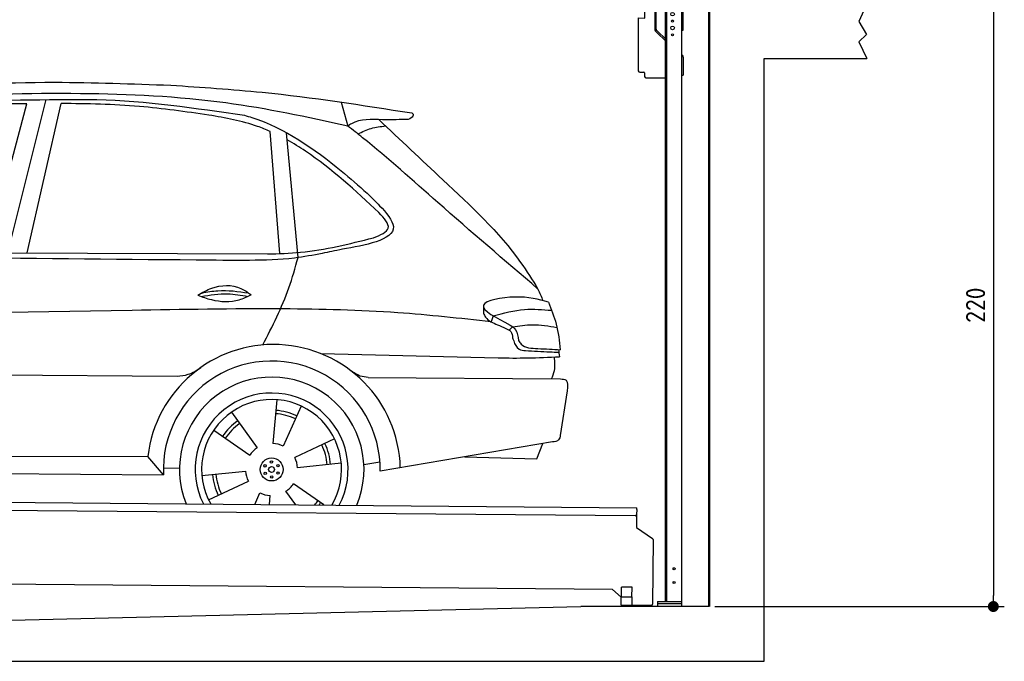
# Model space of a CAD drawing. Header units: millimetres. Extents: x -411 to 6777, y 0 to 6927.
# Tile 5 of 6: x 3183 to 6777, y 0 to 2342. Entities that reach past the tile are written whole.
import ezdxf

# ---------------------------------------------------------------- set-up
doc = ezdxf.new("R2010")
doc.units = ezdxf.units.MM
doc.layers.add('4', color=3, linetype='Continuous')
for name, color, linetype, lineweight in [('AM_0', 7, 'Continuous', 50), ('car', 10, 'Continuous', 25), ('Plattform', 7, 'Continuous', 25), ('Ständer vorne', 7, 'Continuous', 25)]:
    doc.layers.add(name, color=color, linetype=linetype, lineweight=lineweight)
doc.styles.get("Standard").update_dxf_attribs({"font": 'ISOCP.SHX'})
doc.dimstyles.new('GEN-ISO', dxfattribs={"dimscale": 20, "dimtxt": 3.5, "dimasz": 2, "dimexe": 2, "dimexo": 1, "dimgap": 1.5, "dimtad": 1, "dimdec": 1, "dimlfac": 0.1, "dimdsep": 46, "dimtxsty": 'STANDARD', "dimblk": 'PUNKT', "dimcen": 2, "dimclrd": 256, "dimclre": 256, "dimclrt": 2, "dimadec": 0, "dimazin": 0, "dimtp": 0.1, "dimtm": 0.1, "dimtfac": 0.71, "dimtdec": 1, "dimtmove": 2, "dimatfit": 3, "dimldrblk": 'PUNKT', "dimfxl": 2, "dimtolj": 1, "dimarcsym": 0})

# ---------------------------------------------------------------- blocks, each defined once
blk = doc.blocks.new('PUNKT')
at = {"layer": '4', "color": 0, "linetype": 'ByBlock'}
blk.add_line((-0.5, 0), (-1, 0), dxfattribs=at)
at = {"layer": '4', "color": 0, "linetype": 'ByBlock', "const_width": 0.5}
blk.add_lwpolyline([(-0.25, 0, 1), (0.25, 0, 1)], format="xyb", close=True, dxfattribs=at)
blk = doc.blocks.new('*D69')
at = {"layer": '4', "lineweight": -2, "transparency": 16777216}
for p, q in [((6295.4, 2400), (6776.9, 2400)), ((6736.9, 2360), (6736.9, 240)), ((5720, 200), (6776.9, 200))]:
    blk.add_line(p, q, dxfattribs=at)
at = {"layer": 'Defpoints', "color": 0, "transparency": 16777216}
for p in [(6275.4, 2400), (5700, 200), (6736.9, 200)]:
    blk.add_point(p, dxfattribs=at)
at = {"layer": '4', "lineweight": -2, "transparency": 16777216, "xscale": 40, "yscale": 40, "zscale": 40}
for p, rotation in [((6736.9, 2400), 90), ((6736.9, 200), 270)]:
    blk.add_blockref('PUNKT', p, dxfattribs=dict(at, rotation=rotation))
at = {"layer": '4', "color": 2, "transparency": 16777216, "insert": (6671.9, 1300), "char_height": 70, "attachment_point": 5, "rotation": 90}
blk.add_mtext('220', dxfattribs=at)
blk = doc.blocks.new('UG Plattfrom Gl550')
at = {"layer": 'Plattform'}
for p, q in [((498.3, 603.8), (5435.1, 560.7)), ((5429.8, 530.7), (503, 573.7)), ((5435, 554.7), (5434.9, 535.7)), ((5435, 554.7), (5435.1, 560.7)), ((5434.9, 535.7), (5434.5, 488.2)), ((5434.5, 488.2), (5492.9, 448.7)), ((5495.1, 444.5), (5493, 208.2)), ((5347, 261.5), (621.4, 302.7)), ((5378.7, 233.7), (5347, 261.5)), ((5379.7, 235.2), (5380.1, 271.2)), ((5418.1, 270.8), (5380.1, 271.2)), ((5417.7, 234.8), (5418.1, 270.8)), ((5378.5, 205.2), (5378.7, 235.2)), ((5378.7, 235.2), (5418.7, 234.8)), ((5418.5, 204.8), (5418.7, 234.8)), ((5378.5, 205.2), (5418.5, 204.8)), ((5488, 203.2), (5414.8, 203.9))]:
    blk.add_line(p, q, dxfattribs=at)
for centre, radius, start, end in [((5429.9, 535.7), 5, 269.5, 359.5), ((5490.1, 444.5), 5, 359.5, 55.9134), ((5425.8, 243.8), 12, 227.6897, 228.0904), ((5414.9, 208.9), 5, 232.6301, 269.5), ((5488, 208.2), 5, 269.5, 359.5)]:
    blk.add_arc(centre, radius, start, end, dxfattribs=at)
blk = doc.blocks.new('Car_UG')
at = {"layer": 'car'}
for p, q in [((4335.9, 2084.9), (4360.6, 1997.9)), ((3049.2, 1522.4), (3188.4, 2067.2)), ((3119.4, 1502.8), (3258.9, 2083.2)), ((3195.1, 1523.2), (3313.9, 2069.2)), ((4117.6, 1529.9), (4077.5, 1975.5)), ((4183.9, 1515.6), (4137.4, 1971.2)), ((2018.2, 1516.7), (4071.9, 1528)), ((4898.3, 1310.6), (4890.6, 1288.6)), ((4969.6, 1271), (4957.5, 1258.2)), ((4270.6, 1166.3), (4917.8, 1157)), ((1740.1, 1072.2), (3746.7, 1078.5)), ((4444, 1080.7), (5146, 1082.9)), ((5170.6, 1040), (5147.6, 876.4)), ((4111.2, 996.4), (4099.2, 836.6)), ((4200.6, 974.2), (4136.9, 827.1)), ((3946.4, 949.2), (4041.9, 820.4)), ((3882.4, 882.9), (4014.8, 792.6)), ((4324, 855.1), (4179.5, 785.6)), ((5119.5, 852.3), (4491.4, 739.8)), ((5062.9, 790.2), (5084.5, 846)), ((4799.7, 795), (5062.9, 790.2)), ((1832.9, 770.4), (3642.9, 784.6)), ((3701, 717.8), (3642.9, 784.6)), ((4349.4, 766.5), (4190.1, 748.2)), ((4431.8, 763.6), (4490.2, 772.9)), ((3700.2, 744), (3759.2, 742.7)), ((3840.9, 716.5), (4000.2, 734.8)), ((1770.2, 716.1), (3701, 717.8)), ((3866.3, 628), (4010.8, 697.5)), ((4287.7, 613.9), (4175.5, 690.5)), ((4035.1, 613.6), (4053.4, 655.9)), ((4184.6, 613.8), (4148.4, 662.6)), ((4088.6, 613.6), (4091.1, 646.4))]:
    blk.add_line(p, q, dxfattribs=at)
for centre, radius in [((4095.2, 741.5), 41.9), ((4071.2, 754.5), 4.46), ((4094.4, 768.7), 4.46), ((4118.3, 755.7), 4.46), ((4072, 727.3), 4.46), ((4095.1, 741.5), 10.7), ((4095.9, 714.3), 4.46), ((4119, 728.6), 4.46)]:
    blk.add_circle(centre, radius, dxfattribs=at)
for centre, radius, start, end in [((4102.8, 735.3), 462.5, 2.1852, 173.8782), ((4095.8, 741.9), 395.6, 359.6869, 183.4999), ((4095.8, 741.9), 336.7, 337.6776, 202.4775), ((4095.2, 741.5), 279.1, 332.8088, 207.3462), ((4095.2, 741.5), 255.4, 330.0358, 210.1193), ((4095.1, 741.5), 204, 65.3726, 86.5671), ((4095.2, 741.5), 216.3, 65.4485, 86.5251), ((4095.2, 741.5), 216.3, 125.4485, 146.5251), ((4095.1, 741.5), 204, 125.3726, 146.5671), ((4095.2, 741.5), 95.2, 64.034, 87.5844), ((4095.1, 741.5), 204, 5.3726, 26.5671), ((4095.1, 741.5), 216.3, 5.4485, 26.5251), ((4095.2, 741.5), 95.2, 124.034, 147.5844), ((4095.1, 741.5), 95.2, 4.034, 27.5844), ((4095.1, 741.5), 216.3, 185.4485, 206.5251), ((4095.1, 741.5), 204, 185.3726, 206.5671), ((4095.1, 741.5), 95.2, 184.034, 207.5844), ((4095.1, 741.5), 95.2, 304.034, 327.5844), ((4095.1, 741.5), 95.2, 244.034, 267.5844), ((4095.1, 741.5), 204, 321.2555, 326.5671), ((4095.1, 741.5), 216.3, 323.8482, 326.5251)]:
    blk.add_arc(centre, radius, start, end, dxfattribs=at)
for points, knots in [([(2673.6, 2101.7), (2688.3, 2103.8), (2892.1, 2133.3), (3240, 2153.3), (3572.3, 2144.1), (3713.5, 2140.2)], [0, 0, 0, 0, 44.363443, 617.827051, 1041.677324, 1041.677324, 1041.677324, 1041.677324]), ([(3713.5, 2140.2), (3824.9, 2134), (4119.8, 2117.7), (4412.2, 2074.8), (4594.1, 2048)], [0, 0, 0, 0, 334.596694, 885.796742, 885.796742, 885.796742, 885.796742]), ([(4360.6, 1997.9), (4212.5, 2028.4), (3890.5, 2094.7), (3371.9, 2112.1), (2931.5, 2097.6), (2671.4, 2060.7), (2598.4, 2050.4)], [0, 0, 0, 0, 452.969864, 984.660554, 1551.463157, 1772.575196, 1772.575196, 1772.575196, 1772.575196]), ([(2694.7, 2041.5), (2699.6, 2042.3), (2889.8, 2073.3), (3138.1, 2082), (3380.2, 2085), (3434.7, 2085.7)], [0, 0, 0, 0, 14.958905, 578.066478, 741.647169, 741.647169, 741.647169, 741.647169]), ([(3434.7, 2085.7), (3437.6, 2085.6), (3621.2, 2082.5), (3803.6, 2057.8), (3983, 2033.5)], [0, 0, 0, 0, 8.707457, 550.797583, 550.797583, 550.797583, 550.797583]), ([(3188.4, 2067.2), (3174.9, 2066.9), (3075.5, 2064.8), (2904.7, 2061.4), (2749, 2038.7), (2678.4, 2028.4)], [666.326512, 666.326512, 666.326512, 666.326512, 706.624571, 964.215873, 1178.205668, 1178.205668, 1178.205668, 1178.205668]), ([(3853, 2032.7), (3768.5, 2043.9), (3589.5, 2067.6), (3409.2, 2070), (3313.9, 2069.2)], [0, 0, 0, 0, 255.50817, 540.950796, 540.950796, 540.950796, 540.950796]), ([(4077.5, 1975.5), (4062.4, 1982), (3990.2, 2009.7), (3913.4, 2022.6), (3853, 2032.7)], [496.692868, 496.692868, 496.692868, 496.692868, 546.059875, 728.869941, 728.869941, 728.869941, 728.869941]), ([(3983, 2033.5), (3992.1, 2030.8), (4122.8, 1993.1), (4274.9, 1889.8), (4402.4, 1780.6), (4434, 1753.4)], [0, 0, 0, 0, 28.300877, 407.953602, 533.273686, 533.273686, 533.273686, 533.273686]), ([(4567.3, 2023.6), (4540.9, 2022.8), (4476.9, 2020.7), (4400.8, 2025.5), (4365, 2000.8), (4360.6, 1997.9)], [0, 0, 0, 0, 80.522652, 194.664465, 210.337598, 210.337598, 210.337598, 210.337598]), ([(4474.2, 2022.3), (4552.5, 1949.8), (4731.7, 1783.9), (4944.6, 1591.7), (5039.9, 1442.6), (5060.7, 1410)], [0, 0, 0, 0, 320.576675, 734.270248, 850.262502, 850.262502, 850.262502, 850.262502]), ([(4594.1, 2048), (4595.8, 2046.4), (4601.5, 2041.3), (4590, 2023.4), (4576.1, 2023.5), (4567.3, 2023.6)], [0, 0, 0, 0, 6.503563, 21.332115, 46.748977, 46.748977, 46.748977, 46.748977]), ([(5060.7, 1410), (4937.4, 1513.5), (4721.5, 1694.6), (4492.8, 1896.3), (4378.8, 1983.9), (4360.6, 1997.9)], [0, 0, 0, 0, 483.056147, 845.367922, 914.230443, 914.230443, 914.230443, 914.230443]), ([(4397.3, 1969.6), (4413.3, 1977.2), (4445.4, 1992.5), (4480.7, 1997.3), (4498.4, 1999.8)], [0, 0, 0, 0, 52.794285, 106.128892, 106.128892, 106.128892, 106.128892]), ([(4477.3, 1683.1), (4391, 1761.8), (4285.5, 1857.9), (4162.9, 1932.5), (4140.1, 1944.9)], [0, 0, 0, 0, 349.622047, 427.224064, 427.224064, 427.224064, 427.224064]), ([(4434, 1753.4), (4448.8, 1739.2), (4484.5, 1704.7), (4586.9, 1590.1), (4379.5, 1555.8), (4295.1, 1537.1), (4272.3, 1532)], [0, 0, 0, 0, 64.508303, 155.959603, 359.557587, 434.696523, 434.696523, 434.696523, 434.696523]), ([(4458.1, 1590.9), (4483.4, 1601.3), (4534.4, 1622.3), (4496.5, 1662.7), (4477.3, 1683.1)], [0, 0, 0, 0, 64.897781, 131.027998, 131.027998, 131.027998, 131.027998]), ([(4071.9, 1528), (4112.5, 1529.5), (4243.4, 1534.4), (4370.4, 1567.8), (4458.1, 1590.9)], [0, 0, 0, 0, 121.545303, 392.179354, 392.179354, 392.179354, 392.179354]), ([(4272.3, 1532), (4238.6, 1525.2), (4151.2, 1507.4), (3996.6, 1502.9), (3876.9, 1502.8), (3811.9, 1502.7)], [0, 0, 0, 0, 103.03135, 267.243941, 462.405232, 462.405232, 462.405232, 462.405232]), ([(4058.7, 1195.7), (4092.8, 1264.2), (4144, 1367.4), (4173.9, 1478.4), (4183.9, 1515.6)], [0, 0, 0, 0, 228.776239, 344.156953, 344.156953, 344.156953, 344.156953]), ([(3820.1, 1374.7), (3836.1, 1384.5), (3882.2, 1412.9), (3960.6, 1416.3), (4001.7, 1386.9), (4013.7, 1378.2)], [0, 0, 0, 0, 56.386158, 162.852709, 206.792536, 206.792536, 206.792536, 206.792536]), ([(3820.1, 1374.7), (3836.1, 1368.8), (3884.3, 1351.8), (3955.1, 1349.6), (3999.8, 1371.4), (4013.7, 1378.2)], [5.208578, 5.208578, 5.208578, 5.208578, 44.198582, 121.455021, 156.55166, 156.55166, 156.55166, 156.55166]), ([(3831.8, 1370.5), (3864.2, 1375.9), (3920.8, 1385.4), (3977.2, 1376.6), (4001.3, 1372.3)], [0, 0, 0, 0, 73.878693, 129.282646, 129.282646, 129.282646, 129.282646]), ([(3833.7, 1383), (3853.2, 1386.9), (3909.6, 1397.4), (3966.9, 1390.2), (4004.3, 1384.9)], [7.57653, 7.57653, 7.57653, 7.57653, 52.544532, 137.659237, 137.659237, 137.659237, 137.659237]), ([(5099.2, 1362.9), (5063.2, 1372.1), (4992.3, 1390.4), (4805.8, 1355.3), (4908.8, 1303.6), (4960.9, 1277.5)], [0, 0, 0, 0, 123.107987, 242.156921, 363.520645, 363.520645, 363.520645, 363.520645]), ([(4898.3, 1310.6), (4936.2, 1321), (5006.1, 1340.2), (5078.4, 1335.2), (5111.5, 1332.8)], [0, 0, 0, 0, 116.874908, 215.743745, 215.743745, 215.743745, 215.743745]), ([(5099.2, 1362.9), (5110.2, 1336.4), (5133.4, 1280.6), (5140.7, 1220.6), (5144.6, 1189)], [0, 0, 0, 0, 85.533017, 180.427109, 180.427109, 180.427109, 180.427109]), ([(4890.6, 1288.6), (4777.2, 1299.9), (4524.7, 1325.1), (4086.9, 1331.2), (2954.4, 1298.1), (1961.1, 1279.8), (1151.4, 1264.8)], [0, 0, 0, 0, 341.879851, 760.963773, 1312.001547, 3741.308129, 3741.308129, 3741.308129, 3741.308129]), ([(4862.9, 1319.5), (4865.2, 1314.5), (4874.7, 1293.5), (4909.3, 1280.6), (4934.5, 1269.4), (4944.4, 1265)], [0, 0, 0, 0, 16.389871, 67.796127, 100.528992, 100.528992, 100.528992, 100.528992]), ([(4944.4, 1265), (4951.5, 1261.9), (4966.4, 1255.3), (4968.7, 1239.1), (4969.9, 1230.6)], [0, 0, 0, 0, 21.842303, 45.682515, 45.682515, 45.682515, 45.682515]), ([(4960.9, 1277.5), (4968.3, 1272.2), (4986.9, 1258.9), (4989.7, 1235.6), (4991.3, 1221.5)], [0, 0, 0, 0, 26.318616, 66.284673, 66.284673, 66.284673, 66.284673]), ([(4969.6, 1271), (4993.5, 1274.9), (5047.4, 1283.8), (5101.5, 1275.3), (5131.6, 1270.6)], [0, 0, 0, 0, 72.240439, 162.98683, 162.98683, 162.98683, 162.98683]), ([(4969.9, 1230.6), (4971.3, 1226.9), (4976.6, 1212.2), (4987.9, 1187), (5008.8, 1185.3), (5017.3, 1184.6)], [0, 0, 0, 0, 11.944086, 47.503692, 71.615823, 71.615823, 71.615823, 71.615823]), ([(4991.3, 1221.5), (4994.4, 1216.8), (5009.2, 1193.9), (5071.6, 1192.8), (5118.3, 1190.3), (5144.6, 1189)], [0, 0, 0, 0, 16.485849, 80.052138, 161.961551, 161.961551, 161.961551, 161.961551]), ([(4917.8, 1157), (4953.4, 1157.1), (5028, 1157.2), (5102.4, 1161.4), (5141.4, 1163.6)], [0, 0, 0, 0, 106.769841, 223.734473, 223.734473, 223.734473, 223.734473]), ([(5017.3, 1184.6), (5047, 1183.3), (5087.6, 1181.6), (5128.2, 1180.5), (5139.1, 1180.2)], [0, 0, 0, 0, 89.235627, 121.835134, 121.835134, 121.835134, 121.835134]), ([(5113.8, 1082.8), (5117.8, 1092.8), (5128.1, 1118.3), (5125.3, 1145.8), (5123.5, 1162.6)], [0, 0, 0, 0, 32.021295, 81.392264, 81.392264, 81.392264, 81.392264]), ([(3746.7, 1078.5), (3760.6, 1080), (3792.1, 1083.3), (3818.5, 1101.2), (3833.3, 1111.2)], [0, 0, 0, 0, 41.31295, 93.783848, 93.783848, 93.783848, 93.783848]), ([(4444, 1080.7), (4434.2, 1081.8), (4410.6, 1084.4), (4390.9, 1098), (4379.4, 1105.9)], [0, 0, 0, 0, 29.123879, 70.238093, 70.238093, 70.238093, 70.238093]), ([(5146, 1082.9), (5154, 1082.2), (5176.2, 1080.2), (5172.8, 1055.8), (5170.6, 1040)], [0, 0, 0, 0, 21.151799, 59.232385, 59.232385, 59.232385, 59.232385]), ([(5147.6, 876.4), (5146.4, 870.2), (5143.5, 855.6), (5128.3, 853.5), (5119.5, 852.3)], [0, 0, 0, 0, 17.391955, 40.853649, 40.853649, 40.853649, 40.853649])]:
    blk.add_open_spline(points, degree=3, knots=knots, dxfattribs=at)
for points in [[(3811.9, 1502.7), (3190.9, 1502.8), (2569.9, 1502.9), (1948.9, 1503)], [(5060.7, 1410), (5067, 1396), (5073.2, 1382), (5079.3, 1367.9)], [(4862.1, 1344.7), (4862.4, 1336.3), (4862.6, 1327.9), (4862.9, 1319.5)], [(5137.6, 1189.4), (5139.1, 1180.8), (5140.3, 1172.2), (5141.4, 1163.6)]]:
    blk.add_open_spline(points, degree=3, dxfattribs=at)
blk = doc.blocks.new('Ständer_vorne_GT220')
at = {"layer": 'Ständer vorne'}
for p, q in [((5465, 2348), (5465.2, 2378)), ((5465.2, 2378), (5501, 2377.7)), ((5501, 2390), (5501, 2307.2)), ((5506.1, 2307.2), (5506.1, 2390)), ((5595, 2400), (5511, 2400)), ((5595.1, 2395), (5511.1, 2395)), ((5511.2, 2387), (5600, 2387)), ((5540, 218), (5540, 2387)), ((5540, 2382), (5600, 2382)), ((5545, 218), (5545, 2382)), ((5600, 200), (5600, 2390)), ((5605, 2304), (5605, 2390)), ((5441, 2348.2), (5441, 2155)), ((5441, 2348.2), (5465, 2348)), ((5507.6, 2303.7), (5512.7, 2298.6)), ((5600, 2304), (5605, 2304)), ((5510.3, 2293.9), (5504.1, 2300)), ((5510.3, 2293.9), (5539.8, 2265)), ((5512.7, 2298.6), (5540, 2271.8)), ((5600, 2214), (5602, 2212.1)), ((5605, 2204.9), (5605, 2140)), ((5446, 2150), (5461.5, 2150)), ((5464, 2147.5), (5464, 2135)), ((5469, 2130), (5540, 2130)), ((5600, 2140), (5605, 2140)), ((5511, 218), (5600, 218)), ((5511, 218), (5511, 200)), ((5600, 210), (5511, 210)), ((5600, 200), (5511, 200))]:
    blk.add_line(p, q, dxfattribs=at)
for centre, radius in [((5566, 2362), 6.5), ((5566, 2337), 3.7), ((5566, 2312), 6.5), ((5566, 2287), 3.7), ((5571.4, 338), 3.7), ((5571.4, 288), 3.7)]:
    blk.add_circle(centre, radius, dxfattribs=at)
for centre, radius, start, end in [((5511.1, 2389.9), 10.1, 90.1445, 179.6512), ((5511.1, 2390), 5, 90, 180), ((5595, 2390), 10, 0, 90), ((5595, 2390), 5, 0, 90), ((5511.1, 2307.2), 10.1, 180, 225.5525), ((5511.1, 2307.2), 5, 179.6711, 225.5525), ((5595, 2204.9), 10, 0, 45.8814), ((5446, 2155), 5, 180, 270), ((5461.5, 2147.5), 2.5, 0, 90), ((5469, 2135), 5, 180, 270)]:
    blk.add_arc(centre, radius, start, end, dxfattribs=at)
blk = doc.blocks.new('Gebäude_375_GT220')
for p, q in [((6275.4, 2400), (6246.4, 2335.9)), ((6246.4, 2335.9), (6274.3, 2288)), ((6274.3, 2288), (6246.4, 2261)), ((6246.4, 2261), (6275.4, 2200)), ((5900, 0), (5900, 2200)), ((5900, 2200), (6275.4, 2200)), ((3000, 146.1), (5231.6, 200)), ((5700, 200), (5231.6, 200)), ((0, 0), (5900, 0))]:
    blk.add_line(p, q)
at = {"layer": 'AM_0'}
blk.add_lwpolyline([(5700, 200), (5700, 2400)], dxfattribs=at)

msp = doc.modelspace()

# ---------------------------------------------------------------- block references
msp.add_blockref('Gebäude_375_GT220', (0, 0))
at = {"layer": 'AM_0', "rotation": 359.4224719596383}
msp.add_blockref('Car_UG', (0, 0), dxfattribs=at)
at = {"layer": 'Plattform'}
msp.add_blockref('UG Plattfrom Gl550', (0, 0), dxfattribs=at)
at = {"layer": 'Ständer vorne'}
msp.add_blockref('Ständer_vorne_GT220', (0, 0), dxfattribs=at)

# ---------------------------------------------------------------- dimensions: what is measured, and where the dimension line sits
at = {"layer": '4'}
dim = msp.add_linear_dim(base=(6736.86, 200), p1=(6275.45, 2400), p2=(5700, 200), angle=90, dimstyle='GEN-ISO', override={"dimtdec": 3, "dimtolj": 0}, dxfattribs=at)
dim.commit()
dim.dimension.update_dxf_attribs({"geometry": '*D69', "text_midpoint": (6671.85, 1300)})

doc.saveas('drawing.dxf')
